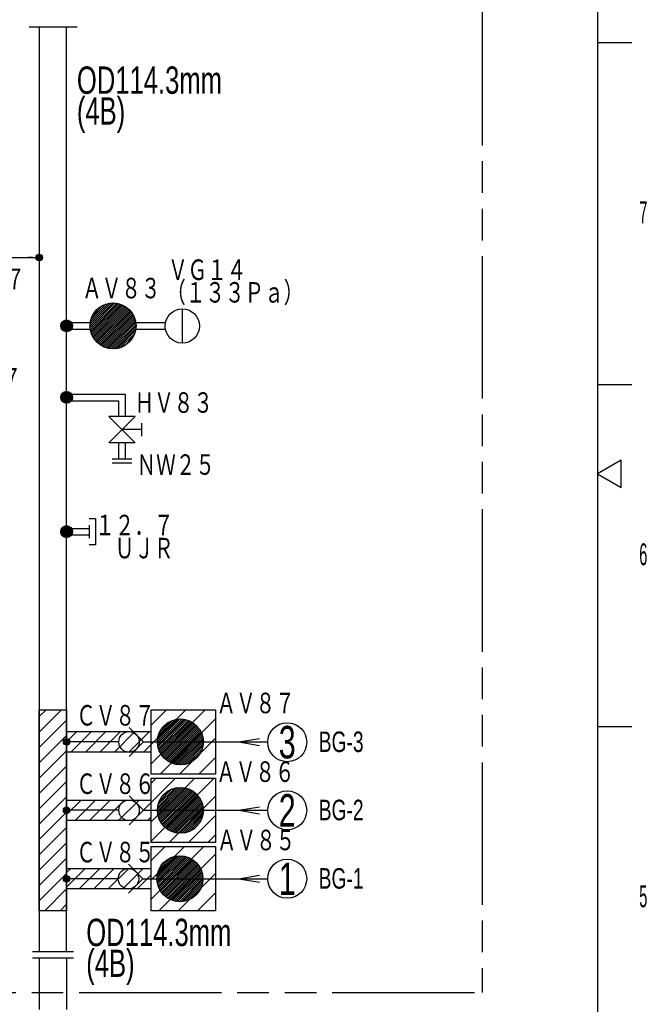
# Model space of a CAD drawing. Header units: millimetres. Extents: x 0 to 840, y 0 to 591.
# Tile 26 of 27: x 746 to 839, y 219 to 363. Entities that reach past the tile are written whole.
import ezdxf

# ---------------------------------------------------------------- set-up
doc = ezdxf.new("R2010")
doc.units = ezdxf.units.MM
doc.header["$LTSCALE"] = 46.255
doc.linetypes.add('PHANTOM', pattern=[0.8, 0.45, -0.05, 0.1, -0.05, 0.1, -0.05])
doc.layers.get('0').update_dxf_attribs({"linetype": 'CONTINUOUS'})
for name, color, linetype in [('0001_01', 7, 'CONTINUOUS'), ('0001_03', 7, 'CONTINUOUS'), ('0001_04', 7, 'CONTINUOUS'), ('AM_0', 7, 'CONTINUOUS')]:
    doc.layers.add(name, color=color, linetype=linetype)
doc.styles.get("Standard").update_dxf_attribs({"font": 'txt', "width": 0.5})
doc.styles.add('TEXTSTYLE_2', font='txt', dxfattribs={"width": 0.7})

msp = doc.modelspace()

# ---------------------------------------------------------------- hatches: boundary and pattern name
at = {"layer": 'AM_0', "linetype": 'Continuous'}
h = msp.add_hatch(dxfattribs=at)
h.set_pattern_fill('ANSI31', color=5, scale=1.5875, angle=45, style=0, pattern_type=0)
h.set_pattern_definition([(45, (-13.1316, 13.1316), (-1.122532, 1.122532), [])])
h.paths.add_polyline_path([(749.36, 233.11), (749.36, 262.51), (753.36, 262.51), (753.36, 233.11)])

# ---------------------------------------------------------------- linework, layer by layer
at = {"color": 7, "linetype": 'Continuous'}
msp.add_line((831, 582), (831, 10), dxfattribs=at)
at = {"color": 2, "linetype": 'Continuous'}
for p, q in [((836, 360), (831, 360)), ((836, 310), (831, 310)), ((834.46, 299), (831, 297)), ((834.46, 295), (834.46, 299)), ((831, 297), (834.46, 295)), ((836, 260), (831, 260))]:
    msp.add_line(p, q, dxfattribs=at)
at = {"layer": '0001_01', "color": 2, "linetype": 'PHANTOM'}
for p in [(814.13, 513.84), (644.18, 221.19)]:
    msp.add_line(p, (814.13, 221.19), dxfattribs=at)
at = {"layer": '0001_01', "color": 2, "linetype": 'Continuous'}
for p, q in [((754.88, 362.3), (747.88, 362.3)), ((749.36, 362.3), (749.36, 227.19)), ((753.36, 227.19), (753.36, 362.3)), ((734.35, 328.61), (749.36, 328.61)), ((748.35, 328.61), (747.79, 328.61)), ((770.29, 316.11), (770.29, 321.11)), ((753.36, 319.11), (756.83, 319.11)), ((753.36, 318.15), (756.83, 318.15)), ((763.48, 319.11), (767.84, 319.11)), ((763.48, 318.15), (767.84, 318.15)), ((754.06, 308.63), (761.92, 308.63)), ((761.92, 308.63), (761.92, 305.39)), ((754.06, 307.67), (760.96, 307.67)), ((760.96, 307.67), (760.96, 305.39)), ((763.37, 305.39), (759.53, 305.39)), ((759.53, 301.55), (763.37, 305.39)), ((759.53, 305.39), (763.37, 301.55)), ((764.33, 304.43), (764.33, 302.51)), ((764.33, 303.47), (761.45, 303.47)), ((763.37, 301.55), (759.53, 301.55)), ((760.96, 301.55), (760.96, 299.2)), ((761.92, 301.55), (761.92, 299.2)), ((760.01, 299.2), (762.89, 299.2)), ((760.01, 298.6), (762.89, 298.6)), ((756.64, 290.47), (757.6, 290.47)), ((756.64, 289.51), (756.64, 287.59)), ((757.6, 290.47), (757.6, 286.63)), ((754.08, 289.03), (756.64, 289.03)), ((754.08, 288.07), (756.64, 288.07)), ((757.6, 286.63), (756.64, 286.63)), ((762.49, 259.93), (764.62, 257.81)), ((760.99, 257.81), (753.36, 257.81)), ((764.62, 257.81), (762.49, 255.69)), ((764.62, 257.81), (782.77, 257.81)), ((778.52, 257.81), (781.57, 258.32)), ((778.52, 257.81), (781.57, 257.3)), ((762.49, 249.93), (764.62, 247.81)), ((760.99, 247.81), (753.36, 247.81)), ((764.62, 247.81), (762.49, 245.69)), ((764.62, 247.81), (782.77, 247.81)), ((778.52, 247.81), (781.57, 248.32)), ((778.52, 247.81), (781.57, 247.3)), ((762.41, 239.93), (764.53, 237.81)), ((760.91, 237.81), (753.36, 237.81)), ((764.53, 237.81), (762.41, 235.69)), ((764.53, 237.81), (782.77, 237.81)), ((778.52, 237.81), (781.56, 238.32)), ((778.52, 237.81), (781.56, 237.3)), ((748.36, 227.19), (754.36, 227.19)), ((754.36, 226.18), (748.36, 226.18)), ((749.36, 226.18), (749.36, 218.69)), ((753.36, 226.18), (753.36, 218.69))]:
    msp.add_line(p, q, dxfattribs=at)
for centre, radius in [((749.36, 328.61), 0.48), ((760.15, 318.63), 3.36), ((770.29, 318.61), 2.5), ((753.36, 318.63), 0.864), ((753.36, 308.18), 0.864), ((753.36, 288.55), 0.864), ((770, 257.81), 3.36), ((785.62, 257.77), 2.85), ((762.49, 257.81), 1.5), ((753.36, 257.81), 0.48), ((770, 247.81), 3.36), ((785.62, 247.81), 2.85), ((762.49, 247.81), 1.5), ((753.36, 247.81), 0.48), ((769.92, 237.81), 3.36), ((785.62, 237.81), 2.85), ((762.41, 237.81), 1.5), ((753.36, 237.81), 0.48)]:
    msp.add_circle(centre, radius, dxfattribs=at)
at = {"layer": '0001_04', "color": 5, "linetype": 'Continuous'}
for p, q in [((748.88, 328.64), (749.32, 329.09)), ((748.89, 328.51), (749.46, 329.08)), ((748.92, 328.4), (749.56, 329.04)), ((748.94, 328.85), (749.12, 329.02)), ((748.98, 328.32), (749.65, 328.99)), ((749.05, 328.24), (749.72, 328.92)), ((749.13, 328.19), (749.78, 328.84)), ((749.23, 328.14), (749.82, 328.74)), ((749.35, 328.13), (749.84, 328.61)), ((749.52, 328.16), (749.81, 328.44)), ((756.79, 318.63), (760.15, 321.99)), ((756.81, 318.93), (759.86, 321.98)), ((756.81, 318.36), (760.42, 321.98)), ((756.84, 318.11), (760.68, 321.95)), ((756.85, 319.26), (759.53, 321.93)), ((756.88, 317.87), (760.91, 321.91)), ((756.94, 317.65), (761.14, 321.85)), ((756.95, 319.64), (759.15, 321.84)), ((757.01, 317.44), (761.35, 321.77)), ((757.1, 317.24), (761.55, 321.69)), ((757.14, 320.11), (758.68, 321.65)), ((757.19, 317.05), (761.74, 321.6)), ((757.29, 316.87), (761.92, 321.49)), ((757.41, 316.7), (762.09, 321.38)), ((757.53, 316.54), (762.25, 321.26)), ((757.66, 316.39), (762.4, 321.13)), ((757.79, 316.24), (762.55, 320.99)), ((757.94, 316.1), (762.68, 320.85)), ((758.1, 315.98), (762.81, 320.69)), ((758.26, 315.86), (762.93, 320.53)), ((758.43, 315.75), (763.04, 320.35)), ((758.61, 315.65), (763.14, 320.17)), ((758.81, 315.56), (763.23, 319.98)), ((759.01, 315.47), (763.31, 319.78)), ((759.22, 315.4), (763.38, 319.57)), ((752.5, 318.58), (753.41, 319.5)), ((752.5, 318.72), (753.27, 319.49)), ((752.51, 318.45), (753.54, 319.48)), ((752.54, 318.9), (753.09, 319.45)), ((752.54, 318.34), (753.65, 319.45)), ((752.59, 318.24), (753.75, 319.4)), ((752.64, 318.16), (753.84, 319.35)), ((752.7, 318.07), (753.92, 319.29)), ((752.77, 318), (753.99, 319.22)), ((752.85, 317.94), (754.05, 319.15)), ((752.93, 317.88), (754.11, 319.06)), ((753.03, 317.84), (754.16, 318.97)), ((753.13, 317.8), (754.19, 318.86)), ((753.25, 317.78), (754.22, 318.74)), ((753.38, 317.77), (754.22, 318.61)), ((753.54, 317.79), (754.2, 318.45)), ((753.77, 317.87), (754.12, 318.22)), ((759.45, 315.35), (763.44, 319.34)), ((759.69, 315.31), (763.48, 319.1)), ((759.94, 315.28), (763.51, 318.84)), ((760.22, 315.27), (763.51, 318.57)), ((760.52, 315.29), (763.49, 318.26)), ((760.86, 315.35), (763.44, 317.93)), ((761.25, 315.46), (763.33, 317.53)), ((761.76, 315.68), (763.11, 317.03)), ((752.49, 308.16), (753.38, 309.05)), ((752.5, 308.31), (753.23, 309.04)), ((752.51, 308.03), (753.51, 309.03)), ((752.54, 307.92), (753.62, 309.01)), ((752.56, 308.51), (753.03, 308.98)), ((752.58, 307.82), (753.72, 308.97)), ((752.63, 307.73), (753.82, 308.92)), ((752.68, 307.64), (753.9, 308.86)), ((752.75, 307.57), (753.97, 308.79)), ((752.83, 307.5), (754.04, 308.72)), ((752.91, 307.44), (754.1, 308.63)), ((753, 307.4), (754.15, 308.54)), ((753.1, 307.36), (754.18, 308.44)), ((753.22, 307.33), (754.21, 308.32)), ((753.35, 307.32), (754.22, 308.19)), ((753.5, 307.33), (754.21, 308.04)), ((753.71, 307.39), (754.15, 307.84)), ((752.49, 288.57), (753.33, 289.41)), ((752.5, 288.44), (753.47, 289.4)), ((752.52, 288.74), (753.17, 289.39)), ((752.52, 288.32), (753.59, 289.38)), ((752.56, 288.22), (753.69, 289.35)), ((752.6, 288.96), (752.94, 289.31)), ((752.61, 288.12), (753.79, 289.3)), ((752.66, 288.04), (753.87, 289.24)), ((752.73, 287.96), (753.95, 289.18)), ((752.8, 287.89), (754.02, 289.11)), ((752.88, 287.83), (754.08, 289.03)), ((752.97, 287.78), (754.13, 288.94)), ((753.07, 287.73), (754.17, 288.84)), ((753.18, 287.7), (754.2, 288.73)), ((753.3, 287.69), (754.22, 288.6)), ((753.45, 287.69), (754.22, 288.46)), ((753.63, 287.73), (754.18, 288.28)), ((764.6, 256.31), (770.8, 262.51)), ((765.74, 262.51), (775.14, 262.51)), ((765.74, 260.28), (767.97, 262.51)), ((765.74, 254.63), (773.62, 262.51)), ((765.74, 253.11), (765.74, 262.51)), ((775.14, 262.51), (775.14, 253.11)), ((766.65, 257.87), (769.94, 261.17)), ((766.65, 257.59), (770.22, 261.16)), ((766.66, 258.17), (769.64, 261.15)), ((766.68, 257.34), (770.48, 261.13)), ((766.72, 258.51), (769.3, 261.09)), ((766.72, 257.1), (770.72, 261.09)), ((766.78, 256.87), (770.94, 261.03)), ((766.83, 258.9), (768.91, 260.99)), ((766.85, 256.66), (771.16, 260.96)), ((766.93, 256.46), (771.36, 260.88)), ((767.02, 256.26), (771.55, 260.79)), ((767.05, 253.11), (775.14, 261.2)), ((767.05, 259.4), (768.41, 260.77)), ((767.12, 256.08), (771.73, 260.69)), ((767.23, 255.91), (771.9, 260.58)), ((753.36, 259.31), (765.74, 259.31)), ((753.36, 257.8), (754.87, 259.31)), ((753.99, 256.31), (756.99, 259.31)), ((756.11, 256.31), (759.11, 259.31)), ((758.23, 256.31), (761.23, 259.31)), ((760.35, 256.31), (763.35, 259.31)), ((762.47, 256.31), (765.47, 259.31)), ((767.35, 255.75), (772.07, 260.46)), ((767.48, 255.59), (772.22, 260.33)), ((767.62, 255.45), (772.37, 260.2)), ((767.76, 255.31), (772.51, 260.05)), ((767.91, 255.18), (772.64, 259.9)), ((768.08, 255.06), (772.76, 259.74)), ((768.25, 254.94), (772.87, 259.57)), ((768.43, 254.84), (772.97, 259.39)), ((768.62, 254.75), (773.06, 259.2)), ((752.88, 257.82), (753.35, 258.29)), ((752.89, 257.69), (753.47, 258.27)), ((752.92, 258), (753.16, 258.25)), ((752.93, 257.59), (753.58, 258.24)), ((752.99, 257.5), (753.66, 258.18)), ((753.06, 257.43), (753.73, 258.11)), ((753.14, 257.38), (753.79, 258.02)), ((753.25, 257.34), (753.83, 257.92)), ((753.38, 257.33), (753.84, 257.79)), ((768.82, 254.67), (773.15, 259)), ((769.03, 254.59), (773.22, 258.79)), ((769.25, 254.53), (773.28, 258.56)), ((769.49, 254.49), (773.32, 258.33)), ((769.74, 254.46), (773.35, 258.07)), ((769.88, 253.11), (775.14, 258.37)), ((770.01, 254.45), (773.36, 257.8)), ((765.74, 256.31), (753.36, 256.31)), ((753.56, 257.37), (753.79, 257.6)), ((770.31, 254.46), (773.35, 257.5)), ((770.64, 254.51), (773.3, 257.17)), ((771.02, 254.6), (773.21, 256.8)), ((771.49, 254.79), (773.02, 256.32)), ((772.71, 253.11), (775.14, 255.54)), ((763.08, 246.31), (769.28, 252.51)), ((775.14, 253.11), (765.74, 253.11)), ((765.74, 252.51), (775.14, 252.51)), ((765.74, 251.8), (766.45, 252.51)), ((765.74, 246.14), (772.11, 252.51)), ((765.74, 243.31), (774.94, 252.51)), ((765.74, 243.11), (765.74, 252.51)), ((775.14, 252.51), (775.14, 243.11)), ((766.65, 247.69), (770.12, 251.17)), ((766.65, 247.97), (769.84, 251.16)), ((766.67, 247.43), (770.39, 251.15)), ((766.68, 248.29), (769.53, 251.13)), ((766.7, 247.18), (770.63, 251.11)), ((766.75, 248.64), (769.17, 251.06)), ((766.76, 246.95), (770.86, 251.06)), ((766.82, 246.73), (771.08, 250.99)), ((766.89, 249.06), (768.75, 250.93)), ((766.9, 246.53), (771.29, 250.91)), ((766.99, 246.33), (771.48, 250.83)), ((767.08, 246.15), (771.67, 250.73)), ((767.19, 245.97), (771.84, 250.62)), ((767.2, 249.65), (768.16, 250.62)), ((767.31, 245.8), (772.01, 250.5)), ((753.36, 249.31), (765.74, 249.31)), ((753.36, 247.19), (755.47, 249.31)), ((754.6, 246.31), (757.6, 249.31)), ((756.72, 246.31), (759.72, 249.31)), ((758.84, 246.31), (761.84, 249.31)), ((760.96, 246.31), (763.96, 249.31)), ((767.43, 245.65), (772.17, 250.38)), ((767.57, 245.5), (772.32, 250.25)), ((767.71, 245.36), (772.46, 250.1)), ((767.86, 245.22), (772.59, 249.95)), ((768.02, 245.1), (772.71, 249.8)), ((768.18, 244.98), (772.83, 249.63)), ((768.36, 244.88), (772.94, 249.45)), ((768.37, 243.11), (775.14, 249.88)), ((768.55, 244.78), (773.03, 249.27)), ((768.74, 244.69), (773.12, 249.07)), ((752.88, 247.78), (753.39, 248.29)), ((752.9, 247.94), (753.23, 248.27)), ((752.9, 247.66), (753.51, 248.27)), ((752.95, 247.56), (753.6, 248.22)), ((753.01, 247.48), (753.68, 248.16)), ((753.08, 247.42), (753.75, 248.09)), ((753.17, 247.37), (753.8, 248)), ((753.28, 247.33), (753.83, 247.89)), ((753.42, 247.33), (753.84, 247.75)), ((768.95, 244.62), (773.2, 248.86)), ((769.17, 244.55), (773.26, 248.64)), ((769.4, 244.5), (773.31, 248.41)), ((769.65, 244.47), (773.35, 248.16)), ((769.91, 244.45), (773.36, 247.9)), ((770.2, 244.45), (773.36, 247.61)), ((765.74, 246.31), (753.36, 246.31)), ((765.2, 246.31), (765.74, 246.85)), ((770.52, 244.49), (773.33, 247.3)), ((770.88, 244.56), (773.25, 246.94)), ((771.19, 243.11), (775.14, 247.06)), ((771.31, 244.71), (773.1, 246.51)), ((771.94, 245.06), (772.75, 245.88)), ((774.02, 243.11), (775.14, 244.23)), ((775.14, 243.11), (765.74, 243.11)), ((765.74, 242.51), (775.14, 242.51)), ((765.74, 240.48), (767.77, 242.51)), ((765.74, 237.66), (770.59, 242.51)), ((765.74, 234.83), (773.42, 242.51)), ((765.74, 233.11), (765.74, 242.51)), ((775.14, 242.51), (775.14, 233.11)), ((766.56, 237.7), (770.02, 241.17)), ((766.56, 237.99), (769.74, 241.16)), ((766.58, 237.44), (770.29, 241.15)), ((766.59, 238.3), (769.42, 241.13)), ((766.62, 237.19), (770.53, 241.11)), ((766.67, 238.66), (769.07, 241.06)), ((766.67, 236.96), (770.77, 241.06)), ((766.73, 236.74), (770.98, 240.99)), ((766.81, 239.08), (768.64, 240.92)), ((766.81, 236.54), (771.19, 240.92)), ((766.85, 233.11), (775.14, 241.4)), ((766.9, 236.34), (771.39, 240.83)), ((766.99, 236.15), (771.57, 240.73)), ((767.1, 235.98), (771.75, 240.63)), ((767.14, 239.69), (768.03, 240.59)), ((767.22, 235.81), (771.91, 240.51)), ((767.34, 235.65), (772.07, 240.39)), ((753.36, 239.31), (765.74, 239.31)), ((753.36, 238.71), (753.96, 239.31)), ((753.36, 236.59), (756.08, 239.31)), ((755.2, 236.31), (758.2, 239.31)), ((757.32, 236.31), (760.32, 239.31)), ((759.45, 236.31), (762.45, 239.31)), ((761.57, 236.31), (764.57, 239.31)), ((767.47, 235.5), (772.22, 240.25)), ((767.61, 235.36), (772.36, 240.11)), ((767.76, 235.23), (772.5, 239.96)), ((767.92, 235.1), (772.62, 239.8)), ((768.09, 234.99), (772.74, 239.64)), ((768.27, 234.88), (772.84, 239.46)), ((768.45, 234.79), (772.94, 239.27)), ((768.65, 234.7), (773.03, 239.08)), ((752.88, 237.89), (753.28, 238.28)), ((752.88, 237.74), (753.42, 238.28)), ((752.91, 237.63), (753.54, 238.25)), ((752.96, 237.54), (753.63, 238.21)), ((753.03, 237.46), (753.71, 238.14)), ((753.11, 237.4), (753.77, 238.06)), ((753.2, 237.35), (753.81, 237.97)), ((753.32, 237.33), (753.84, 237.85)), ((753.47, 237.34), (753.83, 237.7)), ((763.69, 236.31), (765.74, 238.36)), ((768.85, 234.62), (773.11, 238.87)), ((769.07, 234.56), (773.17, 238.65)), ((769.3, 234.5), (773.22, 238.42)), ((769.55, 234.47), (773.26, 238.18)), ((769.68, 233.11), (775.14, 238.57)), ((769.81, 234.45), (773.28, 237.91)), ((770.1, 234.45), (773.27, 237.63)), ((765.74, 236.31), (753.36, 236.31)), ((770.41, 234.48), (773.24, 237.31)), ((770.77, 234.56), (773.17, 236.96)), ((771.19, 234.7), (773.03, 236.53)), ((771.81, 235.03), (772.7, 235.92)), ((772.51, 233.11), (775.14, 235.74)), ((775.14, 233.11), (765.74, 233.11))]:
    msp.add_line(p, q, dxfattribs=at)
at = {"layer": 'AM_0', "color": 5, "linetype": 'Continuous'}
for p, q in [((749.36, 262.51), (753.36, 262.51)), ((749.36, 233.11), (749.36, 262.51)), ((749.36, 262.51), (753.36, 262.51)), ((749.36, 233.11), (749.36, 262.51)), ((753.36, 262.51), (753.36, 233.11)), ((753.36, 262.51), (753.36, 233.11)), ((753.36, 233.11), (749.36, 233.11)), ((753.36, 233.11), (749.36, 233.11))]:
    msp.add_line(p, q, dxfattribs=at)

# ---------------------------------------------------------------- texts
at = {"color": 2, "linetype": 'Continuous', "char_height": 3.2, "width": 1.6, "attachment_point": 2, "line_spacing_factor": 0.9}
for s, insert in [('7', (837.69, 336.84)), ('6', (837.69, 286.84)), ('5', (837.69, 236.84))]:
    msp.add_mtext(s, dxfattribs=dict(at, insert=insert))
at = {"layer": '0001_03', "color": 4, "linetype": 'Continuous', "line_spacing_factor": 0.675, "style": 'TEXTSTYLE_2'}
for s, insert, char_height, width, attachment_point in [('OD114.3mm\\P(4B)', (754.86, 356.55), 4, 25.2, 1), ('ＶＧ１４', (768.19, 328.34), 3, 16.5, 1), ('ＡＶ７７', (735.8, 326.99), 3, 16.5, 1), ('ＡＶ８３', (755.63, 325.65), 3, 16.5, 1), ('（１３３Ｐａ）', (767.92, 325.03), 3, 28.875, 1), ('ＣＶ７７', (735.28, 312.44), 3, 16.5, 1), ('ＨＶ８３', (763.3, 308.92), 3, 16.5, 1), ('ＮＷ２５', (763.59, 299.85), 3, 16.5, 1), ('１２．７\\P\u3000ＵＪＲ', (757.54, 291.02), 3, 16.5, 1), ('ＡＶ８７', (775.27, 265), 3, 16.5, 1), ('ＣＶ８７', (754.77, 263.2), 3, 16.5, 1), ('3', (785.62, 260.15), 4.75, 3.325, 2), ('BG-3', (790.23, 259.33), 3, 8.4, 1), ('ＡＶ８６', (775.23, 254.96), 3, 16.5, 1), ('ＣＶ８６', (754.77, 253.2), 3, 16.5, 1), ('2', (785.62, 250.18), 4.75, 3.325, 2), ('BG-2', (790.23, 249.36), 3, 8.4, 1), ('ＡＶ８５', (775.34, 244.97), 3, 16.5, 1), ('ＣＶ８５', (754.77, 243.2), 3, 16.5, 1), ('1', (785.62, 240.18), 4.75, 3.325, 2), ('BG-1', (790.22, 239.36), 3, 8.4, 1), ('OD114.3mm\\P(4B)', (756.23, 231.96), 4, 25.2, 1)]:
    msp.add_mtext(s, dxfattribs=dict(at, insert=insert, char_height=char_height, width=width, attachment_point=attachment_point))

doc.saveas('drawing.dxf')
